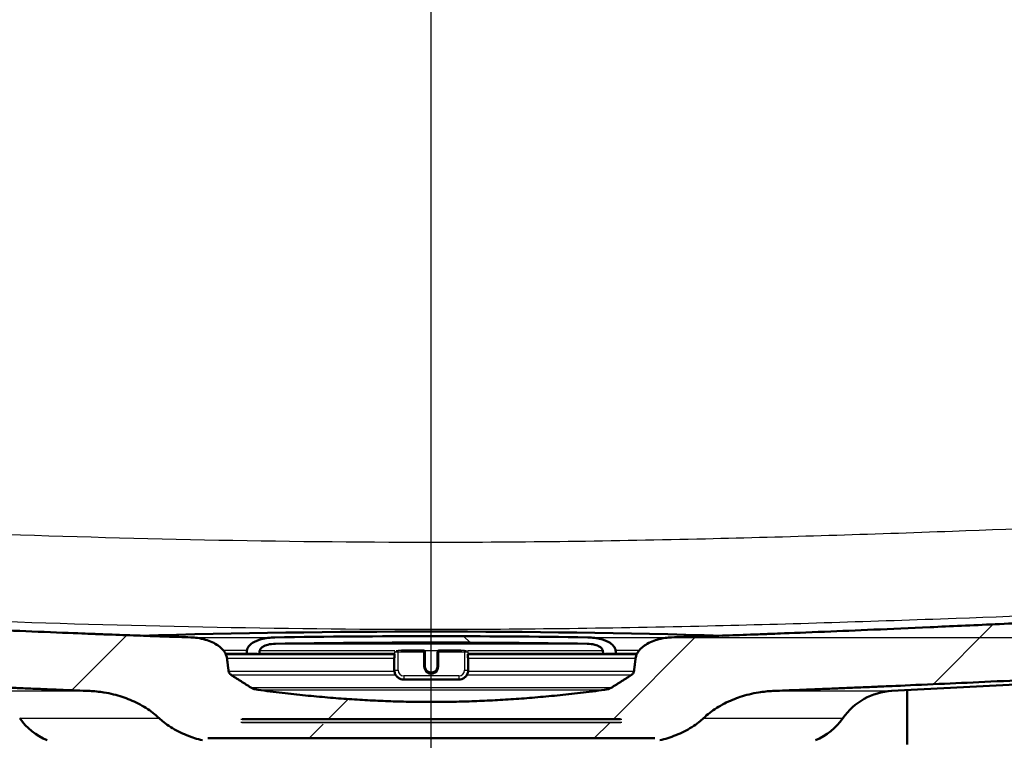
# Model space of a CAD drawing. Header units: millimetres. Extents: x 100 to 2000, y 93 to 3947.
# Tile 8 of 20: x 698 to 853, y 1551 to 1665. Entities that reach past the tile are written whole.
import ezdxf

# ---------------------------------------------------------------- set-up
doc = ezdxf.new("R2010")
doc.units = ezdxf.units.MM
doc.header["$LTSCALE"] = 10
for name, color, linetype, lineweight in [('Centerline(ISO)', 7, 'Continuous', 25), ('Dimensions(ISO)', 7, 'Continuous', 25), ('Hatch', 7, 'Continuous', 9), ('Visible Edges(ISO)', 7, 'Continuous', 50), ('Visible Tangent Edges(ISO)', 7, 'Continuous', 25)]:
    doc.layers.add(name, color=color, linetype=linetype, lineweight=lineweight)
doc.styles.add('Text_3.5mm', font='arial.ttf', dxfattribs={"width": 0.9})
doc.dimstyles.new('KS-STANDARD', dxfattribs={"dimscale": 10, "dimtxt": 3.5, "dimasz": 2.5, "dimexe": 3.175, "dimexo": 0, "dimgap": 0.8, "dimtad": 1, "dimdec": 1, "dimrnd": 1e-08, "dimtxsty": 'Text_3.5mm', "dimcen": 0.09, "dimdle": 10, "dimclrd": 7, "dimclre": 7, "dimclrt": 7, "dimadec": 0, "dimazin": 2, "dimtfac": 0.714286, "dimtdec": 4, "dimtmove": 0, "dimatfit": 3, "dimfxl": 1, "dimtolj": 1, "dimlwd": 25, "dimlwe": 25, "dimarcsym": 0})

# ---------------------------------------------------------------- blocks, each defined once
blk = doc.blocks.new('*D9')
at = {"layer": 'Defpoints', "color": 0, "linetype": 'Continuous'}
for p in [(965.57, 1767.08), (1225.09, 1767.08), (800.23, 1567.24)]:
    blk.add_point(p, dxfattribs=at)
at = {"layer": 'Dimensions(ISO)', "color": 7, "linetype": 'Continuous', "lineweight": 25}
for p, q in [((965.57, 1767.08), (1256.84, 1767.08)), ((1225.09, 1592.24), (1225.09, 1742.08)), ((800.23, 1567.24), (1256.84, 1567.24))]:
    blk.add_line(p, q, dxfattribs=at)
at = {"layer": 'Dimensions(ISO)', "color": 7, "linetype": 'Continuous'}
for points in [[(1220.93, 1742.08), (1229.26, 1742.08), (1225.09, 1767.08)], [(1220.93, 1592.24), (1229.26, 1592.24), (1225.09, 1567.24)]]:
    blk.add_solid(points, dxfattribs=at)
at = {"layer": 'Dimensions(ISO)', "color": 7, "linetype": 'Continuous', "lineweight": 25, "insert": (1199.22, 1632.24), "char_height": 35, "attachment_point": 4, "rotation": 90, "style": 'Text_3.5mm'}
blk.add_mtext('\\A1;200', dxfattribs=at)

msp = doc.modelspace()

# ---------------------------------------------------------------- hatches: boundary and pattern name
at = {"layer": 'Hatch'}
h = msp.add_hatch(dxfattribs=at)
h.set_pattern_fill('ANSI31', color=256, scale=254, style=0)
h.set_pattern_definition([(45, (0, 0), (-22.45064, 22.45064), [])])
edge = h.paths.add_edge_path()
edge.add_spline(control_points=[(797.58, 1551.38), (797.7, 1551.38), (797.84, 1551.36), (798.05, 1551.3), (798.16, 1551.25), (798.29, 1551.16), (798.35, 1551.1), (798.38, 1551.04), (798.38, 1551.03), (798.39, 1551.03)], knot_values=[-0.10134, -0.10134, -0.10134, -0.10134, -0.064566, -0.064566, -0.036176, -0.036176, -0.015542, -0.015542, -0.013949, -0.013949, -0.013949, -0.013949], degree=3, periodic=0)
edge.add_line((798.39, 1551.03), (798.39, 1551.03))
edge.add_spline(control_points=[(798.39, 1551.03), (798.82, 1551.13), (799.24, 1551.25), (800.47, 1551.64), (801.35, 1551.99), (803.04, 1552.84), (803.84, 1553.35), (804.76, 1554.08), (805.01, 1554.29), (805.25, 1554.53)], knot_values=[12.958233, 12.958233, 12.958233, 12.958233, 13.085259, 13.085259, 13.344928, 13.344928, 13.604598, 13.604598, 13.698705, 13.698705, 13.698705, 13.698705], degree=3, periodic=0)
edge.add_spline(control_points=[(805.25, 1554.53), (805.58, 1554.83), (805.91, 1555.11), (806.91, 1555.89), (807.7, 1556.39), (809.36, 1557.24), (810.23, 1557.6), (811.93, 1558.16), (812.92, 1558.41), (814.68, 1558.69), (815.44, 1558.77), (816.17, 1558.8)], knot_values=[4.12508, 4.12508, 4.12508, 4.12508, 4.248792, 4.248792, 4.50521, 4.50521, 4.761627, 4.761627, 5.040476, 5.040476, 5.250444, 5.250444, 5.250444, 5.250444], degree=3, periodic=0)
edge.add_spline(control_points=[(816.17, 1558.8), (847.56, 1560.02), (918.28, 1563.55)], knot_values=[25.041438, 25.041438, 25.041438, 31.228793, 31.228793, 31.228793], weights=[1.751223, 1.468718, 1.000744], degree=2, periodic=0)
edge.add_spline(control_points=[(918.28, 1563.55), (920.46, 1563.66), (922.61, 1564.13), (926.68, 1565.74), (928.57, 1566.88), (932.22, 1569.98), (933.85, 1572.04), (936.24, 1576.67), (936.98, 1579.19), (937.2, 1581.79)], knot_values=[-2.875134, -2.875134, -2.875134, -2.875134, -2.219023, -2.219023, -1.562894, -1.562894, -0.781472, -0.781472, 0, 0, 0, 0], degree=3, periodic=0)
edge.add_line((937.2, 1581.79), (952.35, 1754.97))
edge.add_ellipse((956.84, 1754.58), major_axis=(0.39, 4.48), ratio=1, start_angle=23.7503, end_angle=90, ccw=False)
edge.add_line((955.39, 1758.84), (955.39, 1760.08))
edge.add_ellipse((956.39, 1760.08), major_axis=(0, 1), ratio=1, start_angle=0, end_angle=90, ccw=False)
edge.add_line((956.39, 1761.08), (957.39, 1761.08))
edge.add_line((957.39, 1761.08), (967.39, 1761.08))
edge.add_line((967.39, 1761.08), (967.07, 1765.68))
edge.add_ellipse((965.57, 1765.58), major_axis=(-0.1, 1.5), ratio=1, start_angle=270, end_angle=356)
edge.add_line((965.57, 1767.08), (948.76, 1767.08))
edge.add_ellipse((948.76, 1765.58), major_axis=(-1.5, 0), ratio=1, start_angle=270, end_angle=355)
edge.add_line((947.27, 1765.71), (931.57, 1586.2))
edge.add_spline(control_points=[(931.57, 1586.2), (931.42, 1584.56), (931.01, 1582.96), (929.69, 1579.96), (928.79, 1578.58), (926.36, 1575.93), (924.77, 1574.76), (921.23, 1573.1), (919.32, 1572.62), (917.37, 1572.52)], knot_values=[-2.156381, -2.156381, -2.156381, -2.156381, -1.664116, -1.664116, -1.171866, -1.171866, -0.585904, -0.585904, 0, 0, 0, 0], degree=3, periodic=0)
edge.add_spline(control_points=[(917.37, 1572.52), (832.44, 1568.27), (800.23, 1567.24)], knot_values=[0.008308, 0.008308, 0.008308, 8.276929, 8.276929, 8.276929], weights=[1.001255, 1.625557, 1.917442], degree=2, periodic=0)
edge.add_spline(control_points=[(800.23, 1567.24), (799.9, 1567.23), (799.55, 1567.2), (798.76, 1567.09), (798.32, 1566.99), (797.27, 1566.68), (796.51, 1566.34), (795.54, 1565.66), (795.11, 1565.25), (794.76, 1564.66), (794.67, 1564.45), (794.6, 1564.19), (794.58, 1564.09), (794.56, 1563.99)], knot_values=[0.700676, 0.700676, 0.700676, 0.700676, 0.795408, 0.795408, 0.919285, 0.919285, 1.125469, 1.125469, 1.275, 1.275, 1.331078, 1.331078, 1.358683, 1.358683, 1.358683, 1.358683], degree=3, periodic=0)
edge.add_spline(control_points=[(794.56, 1563.99), (794.43, 1562.93), (794.3, 1561.89)], knot_values=[0, 0, 0, 0.211341, 0.211341, 0.211341], weights=[1, 1.000003, 1], degree=2, periodic=0)
edge.add_spline(control_points=[(794.3, 1561.89), (794.29, 1561.86), (794.29, 1561.83), (794.27, 1561.76), (794.24, 1561.7), (794.14, 1561.54), (794.02, 1561.42), (793.9, 1561.33), (793.89, 1561.33), (793.88, 1561.32)], knot_values=[0.006591, 0.006591, 0.006591, 0.006591, 0.014231, 0.014231, 0.029909, 0.029909, 0.071875, 0.071875, 0.074931, 0.074931, 0.074931, 0.074931], degree=3, periodic=0)
edge.add_spline(control_points=[(793.88, 1561.32), (792.27, 1560.26), (790.71, 1559.3)], knot_values=[0, 0, 0, 0.376379, 0.376379, 0.376379], weights=[1, 1.000387, 1], degree=2, periodic=0)
edge.add_spline(control_points=[(790.71, 1559.3), (790.53, 1559.2), (790.31, 1559.11), (789.98, 1559.03), (789.83, 1559), (789.67, 1558.97)], knot_values=[0.077064, 0.077064, 0.077064, 0.077064, 0.136783, 0.136783, 0.179661, 0.179661, 0.179661, 0.179661], degree=3, periodic=0)
edge.add_spline(control_points=[(789.67, 1558.97), (762.39, 1555.4), (735.11, 1558.97)], knot_values=[0, 0, 0, 5.470025, 5.470025, 5.470025], weights=[1, 1.1468, 1], degree=2, periodic=0)
edge.add_spline(control_points=[(735.11, 1558.97), (734.95, 1559), (734.8, 1559.03), (734.47, 1559.11), (734.25, 1559.2), (734.07, 1559.3)], knot_values=[0.758767, 0.758767, 0.758767, 0.758767, 0.801645, 0.801645, 0.861364, 0.861364, 0.861364, 0.861364], degree=3, periodic=0)
edge.add_spline(control_points=[(734.07, 1559.3), (732.51, 1560.26), (730.9, 1561.32)], knot_values=[0, 0, 0, 0.376379, 0.376379, 0.376379], weights=[1, 1.000387, 1], degree=2, periodic=0)
edge.add_spline(control_points=[(730.9, 1561.32), (730.89, 1561.33), (730.88, 1561.33), (730.76, 1561.42), (730.64, 1561.54), (730.54, 1561.7), (730.51, 1561.76), (730.49, 1561.83), (730.49, 1561.86), (730.48, 1561.89)], knot_values=[0.804848, 0.804848, 0.804848, 0.804848, 0.807903, 0.807903, 0.849869, 0.849869, 0.865548, 0.865548, 0.873188, 0.873188, 0.873188, 0.873188], degree=3, periodic=0)
edge.add_spline(control_points=[(730.48, 1561.89), (730.35, 1562.93), (730.22, 1563.99)], knot_values=[0, 0, 0, 0.211341, 0.211341, 0.211341], weights=[1, 1.000003, 1], degree=2, periodic=0)
edge.add_spline(control_points=[(730.22, 1563.99), (730.2, 1564.09), (730.18, 1564.19), (730.11, 1564.45), (730.02, 1564.66), (729.67, 1565.25), (729.24, 1565.66), (728.27, 1566.34), (727.51, 1566.68), (726.46, 1566.99), (726.02, 1567.09), (725.23, 1567.2), (724.88, 1567.23), (724.55, 1567.24)], knot_values=[1.407459, 1.407459, 1.407459, 1.407459, 1.435064, 1.435064, 1.491142, 1.491142, 1.640673, 1.640673, 1.846857, 1.846857, 1.970734, 1.970734, 2.065466, 2.065466, 2.065466, 2.065466], degree=3, periodic=0)
edge.add_spline(control_points=[(724.55, 1567.24), (692.34, 1568.27), (607.41, 1572.52)], knot_values=[22.797799, 22.797799, 22.797799, 31.066421, 31.066421, 31.066421], weights=[1.917442, 1.625557, 1.001255], degree=2, periodic=0)
edge.add_spline(control_points=[(607.41, 1572.52), (605.77, 1572.6), (604.16, 1572.95), (601.11, 1574.16), (599.69, 1575.01), (596.95, 1577.34), (595.73, 1578.89), (593.93, 1582.36), (593.39, 1584.25), (593.21, 1586.2)], knot_values=[-2.156391, -2.156391, -2.156391, -2.156391, -1.66429, -1.66429, -1.172174, -1.172174, -0.586106, -0.586106, 0, 0, 0, 0], degree=3, periodic=0)
edge.add_line((593.21, 1586.2), (577.51, 1765.71))
edge.add_ellipse((576.02, 1765.58), major_axis=(-0.13, 1.49), ratio=1, start_angle=270, end_angle=355)
edge.add_line((576.02, 1767.08), (559.21, 1767.08))
edge.add_ellipse((559.21, 1765.58), major_axis=(-1.5, 0), ratio=1, start_angle=270, end_angle=356)
edge.add_line((557.71, 1765.68), (557.39, 1761.08))
edge.add_line((557.39, 1761.08), (567.39, 1761.08))
edge.add_line((567.39, 1761.08), (568.39, 1761.08))
edge.add_ellipse((568.39, 1760.08), major_axis=(1, 0), ratio=1, start_angle=0, end_angle=90, ccw=False)
edge.add_line((569.39, 1760.08), (569.39, 1758.84))
edge.add_ellipse((567.94, 1754.58), major_axis=(4.26, -1.45), ratio=1, start_angle=23.7503, end_angle=90, ccw=False)
edge.add_line((572.43, 1754.97), (587.58, 1581.79))
edge.add_spline(control_points=[(587.58, 1581.79), (587.77, 1579.61), (588.32, 1577.48), (590.08, 1573.47), (591.28, 1571.63), (594.52, 1568.09), (596.64, 1566.54), (601.35, 1564.32), (603.9, 1563.68), (606.5, 1563.55)], knot_values=[-2.875121, -2.875121, -2.875121, -2.875121, -2.218794, -2.218794, -1.562489, -1.562489, -0.781206, -0.781206, 0, 0, 0, 0], degree=3, periodic=0)
edge.add_spline(control_points=[(606.5, 1563.55), (677.22, 1560.02), (708.61, 1558.8)], knot_values=[0.004917, 0.004917, 0.004917, 6.192271, 6.192271, 6.192271], weights=[1.000744, 1.468718, 1.751223], degree=2, periodic=0)
edge.add_spline(control_points=[(708.61, 1558.8), (709.34, 1558.77), (710.1, 1558.69), (711.86, 1558.41), (712.85, 1558.16), (714.55, 1557.6), (715.42, 1557.24), (717.08, 1556.39), (717.87, 1555.89), (718.87, 1555.11), (719.2, 1554.83), (719.53, 1554.53)], knot_values=[1.769227, 1.769227, 1.769227, 1.769227, 1.979195, 1.979195, 2.258043, 2.258043, 2.514461, 2.514461, 2.770879, 2.770879, 2.894591, 2.894591, 2.894591, 2.894591], degree=3, periodic=0)
edge.add_spline(control_points=[(719.53, 1554.53), (719.77, 1554.29), (720.02, 1554.08), (720.94, 1553.35), (721.74, 1552.84), (723.43, 1551.99), (724.31, 1551.64), (725.54, 1551.25), (725.96, 1551.13), (726.39, 1551.03)], knot_values=[5.380685, 5.380685, 5.380685, 5.380685, 5.474793, 5.474793, 5.734462, 5.734462, 5.994132, 5.994132, 6.121158, 6.121158, 6.121158, 6.121158], degree=3, periodic=0)
edge.add_line((726.39, 1551.03), (726.39, 1551.03))
edge.add_spline(control_points=[(726.39, 1551.03), (726.4, 1551.03), (726.4, 1551.04), (726.43, 1551.1), (726.49, 1551.16), (726.62, 1551.25), (726.73, 1551.3), (726.94, 1551.36), (727.08, 1551.38), (727.2, 1551.38)], knot_values=[0.013949, 0.013949, 0.013949, 0.013949, 0.015542, 0.015542, 0.036176, 0.036176, 0.064566, 0.064566, 0.10134, 0.10134, 0.10134, 0.10134], degree=3, periodic=0)
edge.add_line((727.2, 1551.38), (738.49, 1551.38))
edge.add_line((738.49, 1551.38), (797.58, 1551.38))
edge = h.paths.add_edge_path(flags=0)
edge.add_spline(control_points=[(732.41, 1554.28), (732.41, 1554.29), (732.41, 1554.29), (732.41, 1554.3), (732.42, 1554.3), (732.43, 1554.32), (732.44, 1554.33), (732.47, 1554.35), (732.49, 1554.36), (732.54, 1554.38), (732.57, 1554.38), (732.6, 1554.38)], knot_values=[0.000336, 0.000336, 0.000336, 0.000336, 0.0014, 0.0014, 0.002957, 0.002957, 0.007223, 0.007223, 0.013516, 0.013516, 0.02204, 0.02204, 0.02204, 0.02204], degree=3, periodic=0)
edge.add_line((732.6, 1554.38), (792.18, 1554.38))
edge.add_spline(control_points=[(792.18, 1554.38), (792.21, 1554.38), (792.24, 1554.38), (792.29, 1554.36), (792.31, 1554.35), (792.34, 1554.33), (792.35, 1554.32), (792.36, 1554.3), (792.37, 1554.3), (792.37, 1554.29), (792.37, 1554.29), (792.37, 1554.28)], knot_values=[0.066256, 0.066256, 0.066256, 0.066256, 0.07478, 0.07478, 0.081072, 0.081072, 0.085338, 0.085338, 0.086895, 0.086895, 0.087959, 0.087959, 0.087959, 0.087959], degree=3, periodic=0)
edge.add_line((792.37, 1554.28), (792.4, 1553.88))
edge.add_spline(control_points=[(792.4, 1553.88), (792.4, 1553.88), (792.4, 1553.88), (792.4, 1553.88), (792.4, 1553.87), (792.4, 1553.87), (792.39, 1553.86), (792.39, 1553.85), (792.38, 1553.84), (792.37, 1553.83), (792.34, 1553.81), (792.32, 1553.8), (792.27, 1553.78), (792.24, 1553.78), (792.21, 1553.78)], knot_values=[-0.000336, -0.000336, -0.000336, -0.000336, 0, 0, 0, 0.001401, 0.001401, 0.002958, 0.002958, 0.007223, 0.007223, 0.013512, 0.013512, 0.021371, 0.021371, 0.021371, 0.021371], degree=3, periodic=0)
edge.add_spline(control_points=[(792.21, 1553.78), (762.39, 1553.23), (732.57, 1553.78)], knot_values=[2.21493, 2.21493, 2.21493, 9.191636, 9.191636, 9.191636], weights=[1.169518, 1.372163, 1.169518], degree=2, periodic=0)
edge.add_spline(control_points=[(732.57, 1553.78), (732.54, 1553.78), (732.51, 1553.78), (732.46, 1553.8), (732.44, 1553.81), (732.41, 1553.83), (732.4, 1553.84), (732.39, 1553.85), (732.39, 1553.86), (732.38, 1553.87), (732.38, 1553.87), (732.38, 1553.88), (732.38, 1553.88), (732.38, 1553.88), (732.38, 1553.88)], knot_values=[-0.021371, -0.021371, -0.021371, -0.021371, -0.013512, -0.013512, -0.007223, -0.007223, -0.002958, -0.002958, -0.001401, -0.001401, 0, 0, 0, 0.000336, 0.000336, 0.000336, 0.000336], degree=3, periodic=0)
edge.add_line((732.38, 1553.88), (732.41, 1554.28))
h = msp.add_hatch(dxfattribs=at)
h.set_pattern_fill('ANSI31', color=256, scale=254, angle=90, style=0)
h.set_pattern_definition([(135, (0, 0), (-22.45064, -22.45064), [])])
edge = h.paths.add_edge_path()
edge.add_spline(control_points=[(791.27, 1564.66), (791.29, 1564.66), (791.32, 1564.67), (791.37, 1564.68), (791.39, 1564.69), (791.42, 1564.71), (791.43, 1564.72), (791.44, 1564.74), (791.45, 1564.74), (791.45, 1564.75), (791.45, 1564.76), (791.45, 1564.76), (791.45, 1564.76), (791.45, 1564.77), (791.45, 1564.77)], knot_values=[-0.021407, -0.021407, -0.021407, -0.021407, -0.013639, -0.013639, -0.007225, -0.007225, -0.002934, -0.002934, -0.001386, -0.001386, 0, 0, 0, 0.000498, 0.000498, 0.000498, 0.000498], degree=3, periodic=0)
edge.add_line((791.45, 1564.77), (791.41, 1565.15))
edge.add_spline(control_points=[(791.41, 1565.15), (791.4, 1565.22), (791.39, 1565.29), (791.34, 1565.46), (791.29, 1565.58), (791.07, 1565.95), (790.8, 1566.2), (790.14, 1566.63), (789.61, 1566.84), (788.5, 1567.14), (787.71, 1567.23), (787.02, 1567.24)], knot_values=[0.010959, 0.010959, 0.010959, 0.010959, 0.030124, 0.030124, 0.063656, 0.063656, 0.156533, 0.156533, 0.299699, 0.299699, 0.501078, 0.501078, 0.501078, 0.501078], degree=3, periodic=0)
edge.add_ellipse((762.39, -28.46), major_axis=(-1595.7, 24.63), ratio=1, start_angle=270, end_angle=271.76842)
edge.add_spline(control_points=[(737.76, 1567.24), (737.07, 1567.23), (736.28, 1567.14), (735.17, 1566.84), (734.64, 1566.63), (733.98, 1566.2), (733.71, 1565.95), (733.49, 1565.58), (733.44, 1565.46), (733.39, 1565.29), (733.38, 1565.22), (733.37, 1565.15)], knot_values=[1.706801, 1.706801, 1.706801, 1.706801, 1.90818, 1.90818, 2.051346, 2.051346, 2.144223, 2.144223, 2.177755, 2.177755, 2.19692, 2.19692, 2.19692, 2.19692], degree=3, periodic=0)
edge.add_line((733.37, 1565.15), (733.33, 1564.77))
edge.add_spline(control_points=[(733.33, 1564.77), (733.33, 1564.77), (733.33, 1564.76), (733.33, 1564.76), (733.33, 1564.76), (733.33, 1564.75), (733.33, 1564.74), (733.34, 1564.74), (733.35, 1564.72), (733.36, 1564.71), (733.39, 1564.69), (733.41, 1564.68), (733.46, 1564.67), (733.49, 1564.66), (733.51, 1564.66)], knot_values=[-0.000498, -0.000498, -0.000498, -0.000498, 0, 0, 0, 0.001386, 0.001386, 0.002934, 0.002934, 0.007225, 0.007225, 0.013639, 0.013639, 0.021407, 0.021407, 0.021407, 0.021407], degree=3, periodic=0)
edge.add_spline(control_points=[(733.51, 1564.66), (734.32, 1564.64), (735.11, 1564.62)], knot_values=[2.257389, 2.257389, 2.257389, 2.419883, 2.419883, 2.419883], weights=[1.170133, 1.174723, 1.179093], degree=2, periodic=0)
edge.add_spline(control_points=[(735.11, 1564.62), (735.12, 1564.62), (735.12, 1564.62), (735.12, 1564.62)], knot_values=[0.022075, 0.022075, 0.022075, 0.022075, 0.023123, 0.023123, 0.023123, 0.023123], degree=3, periodic=0)
edge.add_spline(control_points=[(735.12, 1564.62), (735.15, 1564.62), (735.19, 1564.62), (735.24, 1564.64), (735.27, 1564.65), (735.3, 1564.67), (735.31, 1564.68), (735.32, 1564.7), (735.32, 1564.7), (735.33, 1564.71), (735.33, 1564.71), (735.33, 1564.71)], knot_values=[0.023123, 0.023123, 0.023123, 0.023123, 0.032398, 0.032398, 0.039093, 0.039093, 0.043453, 0.043453, 0.044982, 0.044982, 0.045838, 0.045838, 0.045838, 0.045838], degree=3, periodic=0)
edge.add_line((735.33, 1564.71), (735.37, 1565.1))
edge.add_spline(control_points=[(735.37, 1565.1), (735.37, 1565.14), (735.38, 1565.18), (735.41, 1565.27), (735.44, 1565.33), (735.56, 1565.53), (735.72, 1565.67), (736.09, 1565.9), (736.39, 1566.02), (737.02, 1566.18), (737.46, 1566.23), (737.84, 1566.24)], knot_values=[0.005976, 0.005976, 0.005976, 0.005976, 0.016118, 0.016118, 0.034271, 0.034271, 0.08603, 0.08603, 0.167264, 0.167264, 0.279123, 0.279123, 0.279123, 0.279123], degree=3, periodic=0)
edge.add_ellipse((762.39, -28.46), major_axis=(1594.7, 24.55), ratio=1, start_angle=88.2359, end_angle=90, ccw=False)
edge.add_spline(control_points=[(786.94, 1566.24), (787.32, 1566.23), (787.76, 1566.18), (788.39, 1566.02), (788.69, 1565.9), (789.06, 1565.67), (789.22, 1565.53), (789.34, 1565.33), (789.37, 1565.27), (789.4, 1565.18), (789.41, 1565.14), (789.41, 1565.1)], knot_values=[0.915105, 0.915105, 0.915105, 0.915105, 1.026964, 1.026964, 1.108198, 1.108198, 1.159957, 1.159957, 1.17811, 1.17811, 1.188252, 1.188252, 1.188252, 1.188252], degree=3, periodic=0)
edge.add_line((789.41, 1565.1), (789.45, 1564.71))
edge.add_spline(control_points=[(789.45, 1564.71), (789.45, 1564.71), (789.45, 1564.71), (789.46, 1564.7), (789.46, 1564.7), (789.47, 1564.68), (789.48, 1564.67), (789.51, 1564.65), (789.54, 1564.64), (789.59, 1564.62), (789.63, 1564.62), (789.66, 1564.62)], knot_values=[0.046835, 0.046835, 0.046835, 0.046835, 0.047691, 0.047691, 0.04922, 0.04922, 0.05358, 0.05358, 0.060275, 0.060275, 0.06955, 0.06955, 0.06955, 0.06955], degree=3, periodic=0)
edge.add_spline(control_points=[(789.66, 1564.62), (789.66, 1564.62), (789.67, 1564.62), (789.67, 1564.62)], knot_values=[0.06955, 0.06955, 0.06955, 0.06955, 0.070599, 0.070599, 0.070599, 0.070599], degree=3, periodic=0)
edge.add_spline(control_points=[(789.67, 1564.62), (790.46, 1564.64), (791.27, 1564.66)], knot_values=[8.854545, 8.854545, 8.854545, 9.017039, 9.017039, 9.017039], weights=[1.179093, 1.174723, 1.170133], degree=2, periodic=0)

# ---------------------------------------------------------------- linework, layer by layer
at = {"layer": 'Centerline(ISO)', "linetype": 'Continuous'}
msp.add_line((762.39, 837.35), (762.39, 1803.83), dxfattribs=at)
at = {"layer": 'Visible Edges(ISO)'}
for p, q in [((730.03, 1564.62), (735.12, 1564.62)), ((735.12, 1564.62), (756.61, 1564.62)), ((756.61, 1564.62), (756.61, 1564)), ((761.19, 1565.19), (757.72, 1565.19)), ((761.39, 1564.98), (761.39, 1564.99)), ((761.39, 1562.69), (761.39, 1564.98)), ((763.39, 1564.99), (763.39, 1564.98)), ((763.39, 1564.98), (763.39, 1562.69)), ((767.06, 1565.19), (763.59, 1565.19)), ((768.17, 1564.62), (789.66, 1564.62)), ((768.17, 1564), (768.17, 1564.62)), ((789.66, 1564.62), (794.75, 1564.62)), ((756.56, 1564.06), (756.56, 1564.01)), ((756.56, 1564.01), (756.56, 1562.11)), ((768.22, 1564.01), (768.22, 1564.06)), ((768.22, 1562.11), (768.22, 1564.01)), ((834.87, 1558.8), (918.29, 1563.17)), ((758.06, 1560.61), (766.72, 1560.61)), ((837.29, 1558.92), (837.29, 1550.38)), ((792.18, 1554.38), (732.6, 1554.38)), ((727.2, 1551.38), (738.49, 1551.38)), ((738.49, 1551.38), (797.58, 1551.38))]:
    msp.add_line(p, q, dxfattribs=at)
for centre, radius, start, end in [((762.39, -28.46), 1596.62, 88.35569, 91.64431), ((762.39, -28.46), 1595.89, 89.11579, 90.88421), ((762.39, -28.46), 1594.88, 89.11795, 90.88205), ((761.19, 1564.99), 0.2, 0, 90), ((763.59, 1564.99), 0.2, 90, 180), ((835.4, 1548.81), 10, 93, 145.1398), ((705.79, 1560.24), 10, 214.8602, 247.1526), ((818.99, 1560.24), 10, 292.8474, 325.1398)]:
    msp.add_arc(centre, radius, start, end, dxfattribs=at)
for centre, major_axis, start_param, end_param in [((757.16, 1564.06), (-0.6, 0), 5.857325, 6.283185), ((757.16, 1564.01), (-0.6, 0), 0, 0.523599), ((756.81, 1564), (-0.2, 0), 0, 0.523599), ((767.62, 1564.01), (0.6, 0), 5.759587, 6.283185), ((767.97, 1564), (0.2, 0), 5.759587, 6.283185), ((767.62, 1564.06), (0.6, 0), 0, 0.42586)]:
    msp.add_ellipse(centre, major_axis=major_axis, ratio=0.052336, start_param=start_param, end_param=end_param, dxfattribs=at)
for points, weights in [([(724.55, 1567.24), (692.34, 1568.27), (607.41, 1572.52)], [1.91744230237, 1.62555690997, 1.00125482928]), ([(917.37, 1572.52), (832.44, 1568.27), (800.23, 1567.24)], [1.00125482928, 1.62555690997, 1.91744230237]), ([(733.37, 1565.15), (733.35, 1564.96), (733.33, 1564.77)], [1, 1.0000006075, 1.00000109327]), ([(733.51, 1564.66), (734.32, 1564.64), (735.11, 1564.62)], [1.17013254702, 1.1747229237, 1.17909260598]), ([(735.33, 1564.71), (735.35, 1564.91), (735.37, 1565.1)], [1.00000125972, 1.00000070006, 1]), ([(789.41, 1565.1), (789.43, 1564.91), (789.45, 1564.71)], [1, 1.00000070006, 1.00000125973]), ([(789.67, 1564.62), (790.46, 1564.64), (791.27, 1564.66)], [1.179092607, 1.17472292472, 1.17013254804]), ([(791.45, 1564.77), (791.43, 1564.96), (791.41, 1565.15)], [1.0000010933, 1.00000060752, 1]), ([(606.5, 1563.55), (677.22, 1560.02), (708.61, 1558.8)], [1.00074388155, 1.4687175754, 1.75122299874]), ([(730.48, 1561.89), (730.35, 1562.93), (730.22, 1563.99)], [1, 1.00000261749, 1]), ([(794.56, 1563.99), (794.43, 1562.93), (794.3, 1561.89)], [1, 1.00000261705, 1]), ([(816.17, 1558.8), (847.56, 1560.02), (918.28, 1563.55)], [1.75122299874, 1.4687175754, 1.00074388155]), ([(734.07, 1559.3), (732.51, 1560.26), (730.9, 1561.32)], [1, 1.0003873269, 1]), ([(793.88, 1561.32), (792.27, 1560.26), (790.71, 1559.3)], [1, 1.00038732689, 1]), ([(789.67, 1558.97), (762.39, 1555.4), (735.11, 1558.97)], [1, 1.14680045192, 1])]:
    msp.add_rational_spline(points, weights, degree=2, dxfattribs=at)
for points, knots in [([(730.22, 1563.99), (730.2, 1564.09), (730.18, 1564.19), (730.11, 1564.45), (730.02, 1564.66), (729.67, 1565.25), (729.24, 1565.66), (728.27, 1566.34), (727.51, 1566.68), (726.46, 1566.99), (726.02, 1567.09), (725.23, 1567.2), (724.88, 1567.23), (724.55, 1567.24)], [1.4074588, 1.4074588, 1.4074588, 1.4074588, 1.4350644, 1.4350644, 1.4911423, 1.4911423, 1.640673, 1.640673, 1.8468574, 1.8468574, 1.9707344, 1.9707344, 2.0654661, 2.0654661, 2.0654661, 2.0654661]), ([(737.76, 1567.24), (737.07, 1567.23), (736.28, 1567.14), (735.17, 1566.84), (734.64, 1566.63), (733.98, 1566.2), (733.71, 1565.95), (733.49, 1565.58), (733.44, 1565.46), (733.39, 1565.29), (733.38, 1565.22), (733.37, 1565.15)], [1.7068007, 1.7068007, 1.7068007, 1.7068007, 1.9081796, 1.9081796, 2.0513463, 2.0513463, 2.1442232, 2.1442232, 2.1777546, 2.1777546, 2.19692, 2.19692, 2.19692, 2.19692]), ([(735.37, 1565.1), (735.37, 1565.14), (735.38, 1565.18), (735.41, 1565.27), (735.44, 1565.33), (735.56, 1565.53), (735.72, 1565.67), (736.09, 1565.9), (736.39, 1566.02), (737.02, 1566.18), (737.46, 1566.23), (737.84, 1566.24)], [0.0059759, 0.0059759, 0.0059759, 0.0059759, 0.016118, 0.016118, 0.0342707, 0.0342707, 0.08603, 0.08603, 0.1672643, 0.1672643, 0.2791229, 0.2791229, 0.2791229, 0.2791229]), ([(786.94, 1566.24), (787.32, 1566.23), (787.76, 1566.18), (788.39, 1566.02), (788.69, 1565.9), (789.06, 1565.67), (789.22, 1565.53), (789.34, 1565.33), (789.37, 1565.27), (789.4, 1565.18), (789.41, 1565.14), (789.41, 1565.1)], [0.9151053, 0.9151053, 0.9151053, 0.9151053, 1.0269639, 1.0269639, 1.1081982, 1.1081982, 1.1599575, 1.1599575, 1.1781102, 1.1781102, 1.1882523, 1.1882523, 1.1882523, 1.1882523]), ([(791.41, 1565.15), (791.4, 1565.22), (791.39, 1565.29), (791.34, 1565.46), (791.29, 1565.58), (791.07, 1565.95), (790.8, 1566.2), (790.14, 1566.63), (789.61, 1566.84), (788.5, 1567.14), (787.71, 1567.23), (787.02, 1567.24)], [0.0109589, 0.0109589, 0.0109589, 0.0109589, 0.0301243, 0.0301243, 0.0636557, 0.0636557, 0.1565326, 0.1565326, 0.2996993, 0.2996993, 0.5010782, 0.5010782, 0.5010782, 0.5010782]), ([(800.23, 1567.24), (799.9, 1567.23), (799.55, 1567.2), (798.76, 1567.09), (798.32, 1566.99), (797.27, 1566.68), (796.51, 1566.34), (795.54, 1565.66), (795.11, 1565.25), (794.76, 1564.66), (794.67, 1564.45), (794.6, 1564.19), (794.58, 1564.09), (794.56, 1563.99)], [0.7006759, 0.7006759, 0.7006759, 0.7006759, 0.7954076, 0.7954076, 0.9192846, 0.9192846, 1.125469, 1.125469, 1.2749997, 1.2749997, 1.3310776, 1.3310776, 1.3586832, 1.3586832, 1.3586832, 1.3586832]), ([(733.33, 1564.77), (733.33, 1564.77), (733.33, 1564.76), (733.33, 1564.76), (733.33, 1564.76), (733.33, 1564.75), (733.33, 1564.74), (733.34, 1564.74), (733.35, 1564.72), (733.36, 1564.71), (733.39, 1564.69), (733.41, 1564.68), (733.46, 1564.67), (733.49, 1564.66), (733.51, 1564.66)], [-0.00049835, -0.00049835, -0.00049835, -0.00049835, 0, 0, 0, 0.00138588, 0.00138588, 0.00293385, 0.00293385, 0.00722517, 0.00722517, 0.01363857, 0.01363857, 0.02140654, 0.02140654, 0.02140654, 0.02140654]), ([(735.11, 1564.62), (735.12, 1564.62), (735.12, 1564.62), (735.15, 1564.62), (735.19, 1564.62), (735.24, 1564.64), (735.27, 1564.65), (735.3, 1564.67), (735.31, 1564.68), (735.32, 1564.7), (735.32, 1564.7), (735.33, 1564.71), (735.33, 1564.71), (735.33, 1564.71)], [0.02207451, 0.02207451, 0.02207451, 0.02207451, 0.02312289, 0.02312289, 0.03239802, 0.03239802, 0.03909308, 0.03909308, 0.04345327, 0.04345327, 0.04498222, 0.04498222, 0.04583844, 0.04583844, 0.04583844, 0.04583844]), ([(789.45, 1564.71), (789.45, 1564.71), (789.45, 1564.71), (789.46, 1564.7), (789.46, 1564.7), (789.47, 1564.68), (789.48, 1564.67), (789.51, 1564.65), (789.54, 1564.64), (789.59, 1564.62), (789.63, 1564.62), (789.66, 1564.62), (789.67, 1564.62), (789.67, 1564.62)], [0.04683473, 0.04683473, 0.04683473, 0.04683473, 0.04769095, 0.04769095, 0.0492199, 0.0492199, 0.0535801, 0.0535801, 0.06027516, 0.06027516, 0.06955029, 0.06955029, 0.07059866, 0.07059866, 0.07059866, 0.07059866]), ([(791.27, 1564.66), (791.29, 1564.66), (791.32, 1564.67), (791.37, 1564.68), (791.39, 1564.69), (791.42, 1564.71), (791.43, 1564.72), (791.44, 1564.74), (791.45, 1564.74), (791.45, 1564.75), (791.45, 1564.76), (791.45, 1564.76), (791.45, 1564.76), (791.45, 1564.77), (791.45, 1564.77)], [-0.02140654, -0.02140654, -0.02140654, -0.02140654, -0.01363857, -0.01363857, -0.00722517, -0.00722517, -0.00293385, -0.00293385, -0.00138588, -0.00138588, 0, 0, 0, 0.00049835, 0.00049835, 0.00049835, 0.00049835]), ([(763.39, 1562.7), (763.39, 1562.59), (763.37, 1562.48), (763.31, 1562.28), (763.26, 1562.19), (763.13, 1562.02), (763.05, 1561.94), (762.88, 1561.82), (762.78, 1561.77), (762.57, 1561.71), (762.47, 1561.7), (762.25, 1561.7), (762.15, 1561.72), (761.95, 1561.8), (761.85, 1561.85), (761.69, 1561.98), (761.61, 1562.06), (761.5, 1562.24), (761.45, 1562.34), (761.4, 1562.52), (761.39, 1562.61), (761.39, 1562.7)], [3.141593, 3.141593, 3.141593, 3.141593, 3.461786, 3.461786, 3.781941, 3.781941, 4.101996, 4.101996, 4.421929, 4.421929, 4.741768, 4.741768, 5.061576, 5.061576, 5.381429, 5.381429, 5.701384, 5.701384, 6.02146, 6.02146, 6.283185, 6.283185, 6.283185, 6.283185]), ([(730.9, 1561.32), (730.89, 1561.33), (730.88, 1561.33), (730.76, 1561.42), (730.64, 1561.54), (730.54, 1561.7), (730.51, 1561.76), (730.49, 1561.83), (730.49, 1561.86), (730.48, 1561.89)], [0.8048476, 0.8048476, 0.8048476, 0.8048476, 0.80790337, 0.80790337, 0.84986914, 0.84986914, 0.86554793, 0.86554793, 0.87318756, 0.87318756, 0.87318756, 0.87318756]), ([(758.06, 1560.61), (757.9, 1560.61), (757.75, 1560.63), (757.45, 1560.73), (757.31, 1560.8), (757.05, 1560.99), (756.94, 1561.1), (756.75, 1561.35), (756.68, 1561.5), (756.58, 1561.79), (756.56, 1561.95), (756.56, 1562.11)], [4.712389, 4.712389, 4.712389, 4.712389, 5.026548, 5.026548, 5.340708, 5.340708, 5.654867, 5.654867, 5.969026, 5.969026, 6.283185, 6.283185, 6.283185, 6.283185]), ([(768.22, 1562.11), (768.22, 1561.95), (768.2, 1561.79), (768.1, 1561.5), (768.03, 1561.35), (767.84, 1561.1), (767.73, 1560.99), (767.47, 1560.8), (767.33, 1560.73), (767.03, 1560.63), (766.88, 1560.61), (766.72, 1560.61)], [3.141593, 3.141593, 3.141593, 3.141593, 3.455752, 3.455752, 3.769911, 3.769911, 4.08407, 4.08407, 4.39823, 4.39823, 4.712389, 4.712389, 4.712389, 4.712389]), ([(794.3, 1561.89), (794.29, 1561.86), (794.29, 1561.83), (794.27, 1561.76), (794.24, 1561.7), (794.14, 1561.54), (794.02, 1561.42), (793.9, 1561.33), (793.89, 1561.33), (793.88, 1561.32)], [0.00659086, 0.00659086, 0.00659086, 0.00659086, 0.0142305, 0.0142305, 0.02990929, 0.02990929, 0.07187505, 0.07187505, 0.07493083, 0.07493083, 0.07493083, 0.07493083]), ([(708.61, 1558.8), (709.34, 1558.77), (710.1, 1558.69), (711.86, 1558.41), (712.85, 1558.16), (714.55, 1557.6), (715.42, 1557.24), (717.08, 1556.39), (717.87, 1555.89), (718.87, 1555.11), (719.2, 1554.83), (719.53, 1554.53)], [1.769227, 1.769227, 1.769227, 1.769227, 1.979195, 1.979195, 2.258043, 2.258043, 2.514461, 2.514461, 2.770879, 2.770879, 2.894591, 2.894591, 2.894591, 2.894591]), ([(735.11, 1558.97), (734.95, 1559), (734.8, 1559.03), (734.47, 1559.11), (734.25, 1559.2), (734.07, 1559.3)], [0.7587667, 0.7587667, 0.7587667, 0.7587667, 0.8016453, 0.8016453, 0.8613639, 0.8613639, 0.8613639, 0.8613639]), ([(790.71, 1559.3), (790.53, 1559.2), (790.31, 1559.11), (789.98, 1559.03), (789.83, 1559), (789.67, 1558.97)], [0.0770639, 0.0770639, 0.0770639, 0.0770639, 0.1367825, 0.1367825, 0.179661, 0.179661, 0.179661, 0.179661]), ([(805.25, 1554.53), (805.58, 1554.83), (805.91, 1555.11), (806.91, 1555.89), (807.7, 1556.39), (809.36, 1557.24), (810.23, 1557.6), (811.93, 1558.16), (812.92, 1558.41), (814.68, 1558.69), (815.44, 1558.77), (816.17, 1558.8)], [4.12508, 4.12508, 4.12508, 4.12508, 4.248792, 4.248792, 4.50521, 4.50521, 4.761627, 4.761627, 5.040476, 5.040476, 5.250444, 5.250444, 5.250444, 5.250444]), ([(719.53, 1554.53), (719.77, 1554.29), (720.02, 1554.08), (720.94, 1553.35), (721.74, 1552.84), (723.43, 1551.99), (724.31, 1551.64), (725.54, 1551.25), (725.96, 1551.13), (726.39, 1551.03)], [5.3806854, 5.3806854, 5.3806854, 5.3806854, 5.4747925, 5.4747925, 5.734462, 5.734462, 5.9941315, 5.9941315, 6.1211577, 6.1211577, 6.1211577, 6.1211577]), ([(798.39, 1551.03), (798.82, 1551.13), (799.24, 1551.25), (800.47, 1551.64), (801.35, 1551.99), (803.04, 1552.84), (803.84, 1553.35), (804.76, 1554.08), (805.01, 1554.29), (805.25, 1554.53)], [12.9582328, 12.9582328, 12.9582328, 12.9582328, 13.085259, 13.085259, 13.3449285, 13.3449285, 13.604598, 13.604598, 13.6987051, 13.6987051, 13.6987051, 13.6987051])]:
    msp.add_open_spline(points, degree=3, knots=knots, dxfattribs=at)
at = {"layer": 'Visible Tangent Edges(ISO)'}
for p, q in [((724.55, 1567.24), (737.76, 1567.24)), ((737.84, 1566.24), (786.94, 1566.24)), ((787.02, 1567.24), (800.23, 1567.24)), ((733.37, 1565.15), (729.7, 1565.15)), ((729.96, 1564.77), (733.33, 1564.77)), ((733.51, 1564.66), (730.01, 1564.66)), ((730.03, 1564.62), (735.11, 1564.62)), ((756.63, 1564.71), (735.33, 1564.71)), ((756.67, 1565.1), (735.37, 1565.1)), ((756.64, 1563.99), (756.64, 1564.99)), ((757.16, 1564.97), (757.16, 1565.18)), ((761.19, 1565.18), (757.16, 1565.18)), ((757.16, 1564.97), (761.19, 1564.97)), ((757.16, 1562.08), (757.16, 1564.97)), ((757.59, 1565.19), (761.19, 1565.19)), ((761.19, 1565.19), (761.19, 1565.18)), ((761.19, 1565.19), (761.19, 1565.19)), ((761.19, 1564.97), (761.19, 1565.18)), ((761.19, 1564.97), (761.19, 1562.68)), ((763.42, 1565.1), (761.36, 1565.1)), ((763.59, 1565.18), (763.59, 1565.19)), ((763.59, 1565.19), (763.59, 1565.19)), ((763.59, 1565.19), (767.19, 1565.19)), ((763.59, 1565.18), (763.59, 1564.97)), ((767.62, 1565.18), (763.59, 1565.18)), ((763.59, 1562.68), (763.59, 1564.97)), ((763.59, 1564.97), (767.62, 1564.97)), ((767.62, 1564.97), (767.62, 1565.18)), ((767.62, 1564.97), (767.62, 1562.08)), ((789.41, 1565.1), (768.11, 1565.1)), ((768.14, 1564.99), (768.14, 1563.99)), ((789.45, 1564.71), (768.15, 1564.71)), ((789.67, 1564.62), (794.75, 1564.62)), ((794.77, 1564.66), (791.27, 1564.66)), ((795.08, 1565.15), (791.41, 1565.15)), ((791.45, 1564.77), (794.82, 1564.77)), ((730.22, 1563.99), (756.56, 1563.99)), ((768.22, 1563.99), (794.56, 1563.99)), ((756.58, 1561.89), (730.48, 1561.89)), ((730.9, 1561.32), (756.78, 1561.32)), ((766.72, 1561.18), (758.06, 1561.18)), ((758.06, 1561.18), (758.06, 1560.61)), ((766.72, 1561.18), (766.72, 1560.61)), ((768, 1561.32), (793.88, 1561.32)), ((794.3, 1561.89), (768.2, 1561.89)), ((689.91, 1558.8), (708.61, 1558.8)), ((790.71, 1559.3), (734.07, 1559.3)), ((735.11, 1558.97), (789.67, 1558.97)), ((816.17, 1558.8), (834.87, 1558.8)), ((697.59, 1554.53), (719.53, 1554.53)), ((732.38, 1553.88), (792.4, 1553.88)), ((792.37, 1554.28), (732.41, 1554.28)), ((792.21, 1553.78), (732.57, 1553.78)), ((805.25, 1554.53), (827.19, 1554.53))]:
    msp.add_line(p, q, dxfattribs=at)
for centre, major_axis, ratio, start_param, end_param in [((756.81, 1564.99), (-0.2, 0), 0.052336, 0.454336, 0.523599), ((756.81, 1564.99), (-0.018, -0.199), 0.864839, 4.249118, 4.816823), ((757.16, 1565), (0.6, 0), 0.052336, 3.665191, 4.712389), ((757.16, 1565.2), (-0.4, 0), 0.052336, 0.733675, 1.570796), ((761.19, 1564.99), (0.2, 0), 0.99863, 0, 1.570796), ((761.19, 1564.98), (0.2, 0), 0.99863, 0, 1.570796), ((761.19, 1564.98), (0.2, 0), 0.052336, 4.712389, 6.283185), ((763.59, 1564.99), (-0.2, 0), 0.99863, 4.712389, 6.283185), ((763.59, 1564.98), (-0.2, 0), 0.99863, 4.712389, 6.283185), ((763.59, 1564.98), (-0.2, 0), 0.052336, 0, 1.570796), ((767.62, 1565.2), (-0.4, 0), 0.052336, 1.570796, 2.407917), ((767.62, 1565), (0.6, 0), 0.052336, 4.712389, 5.759587), ((767.97, 1564.99), (-0.018, 0.199), 0.864839, 4.607955, 5.17566), ((767.97, 1564.99), (-0.2, 0), 0.052336, 2.617994, 2.687257), ((761.19, 1562.69), (0.2, 0), 0.052336, 4.712389, 6.283185), ((762.39, 1562.68), (-1.2, 0), 0.99863, 0, 3.141593), ((762.39, 1562.7), (-1, 0), 0.99863, 0, 3.141593), ((762.39, 1562.69), (1, 0), 0.99863, 3.141593, 6.283185), ((763.59, 1562.69), (-0.2, 0), 0.052336, 0, 1.570796), ((757.16, 1562.11), (-0.6, 0), 0.052336, 0, 1.570796), ((758.06, 1562.08), (-0.9, 0), 0.99863, 0, 1.570796), ((766.72, 1562.08), (0.9, 0), 0.99863, 4.712389, 6.283185), ((767.62, 1562.11), (0.6, 0), 0.052336, 4.712389, 6.283185)]:
    msp.add_ellipse(centre, major_axis=major_axis, ratio=ratio, start_param=start_param, end_param=end_param, dxfattribs=at)
for points, knots in [([(911.69, 1586.74), (889.28, 1585.72), (866.88, 1584.75), (831.49, 1583.46), (818.52, 1583.04), (791.16, 1582.39), (776.77, 1582.19), (738.6, 1582.19), (714.8, 1582.75), (672.79, 1584.17), (654.56, 1584.92), (628.59, 1586.04), (620.84, 1586.39), (613.09, 1586.74)], [-29.87639, -29.87639, -29.87639, -29.87639, -23.148003, -23.148003, -19.253412, -19.253412, -14.938195, -14.938195, -7.799752, -7.799752, -2.326662, -2.326662, 0, 0, 0, 0]), ([(612.41, 1573.07), (620.17, 1572.72), (627.92, 1572.37), (653.94, 1571.24), (672.21, 1570.5), (714.4, 1569.08), (738.38, 1568.52), (776.91, 1568.52), (791.42, 1568.72), (818.96, 1569.37), (831.99, 1569.79), (867.5, 1571.08), (889.94, 1572.05), (912.37, 1573.07)], [0, 0, 0, 0, 2.326662, 2.326662, 7.799752, 7.799752, 14.938195, 14.938195, 19.253412, 19.253412, 23.148003, 23.148003, 29.87639, 29.87639, 29.87639, 29.87639])]:
    msp.add_open_spline(points, degree=3, knots=knots, dxfattribs=at)

# ---------------------------------------------------------------- dimensions: what is measured, and where the dimension line sits
at = {"layer": 'Dimensions(ISO)', "color": 7, "linetype": 'Continuous', "lineweight": 25}
dim = msp.add_linear_dim(base=(1225.09, 1767.08), p1=(800.23, 1567.24), p2=(965.57, 1767.08), angle=90, dimstyle='KS-STANDARD', override={"dimgap": 0.8, "dimdec": 0, "dimtol": 0, "dimlim": 0, "dimtp": 0, "dimtm": 0, "dimtdec": 0, "dimtofl": 0, "dimatfit": 1}, dxfattribs=at)
dim.commit()
dim.dimension.update_dxf_attribs({"geometry": '*D9', "text_midpoint": (1225.09, 1667.26), "dimtype": 160})

doc.saveas('drawing.dxf')
